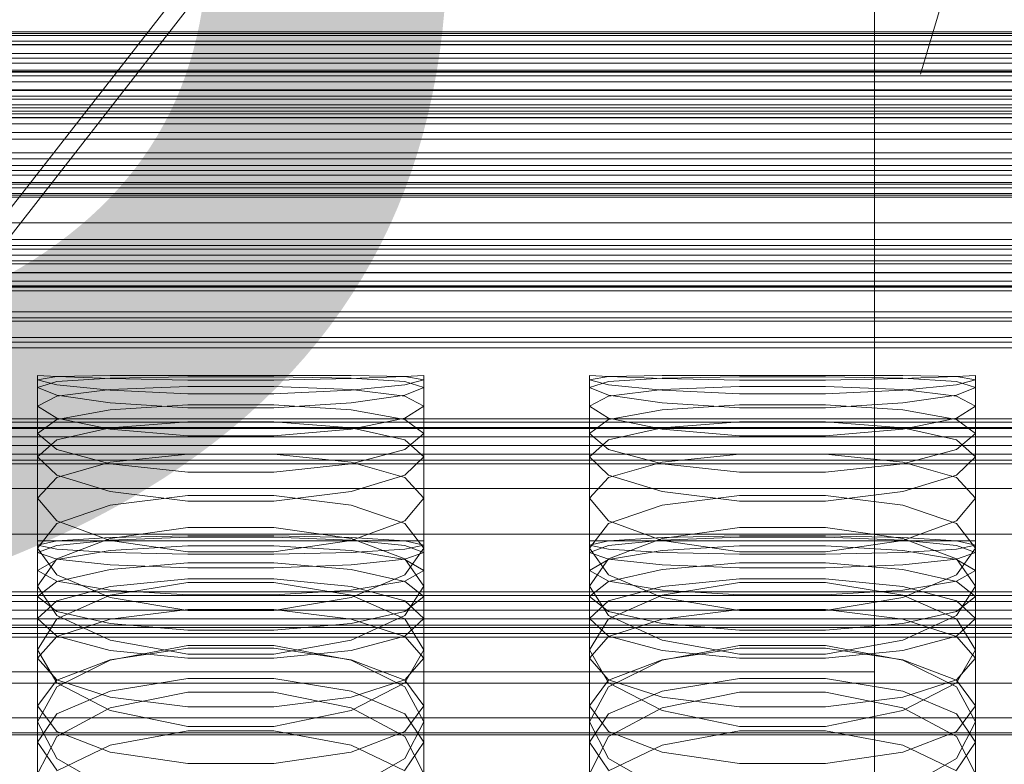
# Model space of a CAD drawing. Header units: millimetres. Extents: x -2233 to 65662, y -50530 to 6847.
# Tile 152 of 256: x -93 to 14, y -33925 to -33844. Entities that reach past the tile are written whole.
import ezdxf

# ---------------------------------------------------------------- set-up
doc = ezdxf.new("R2010")
doc.units = ezdxf.units.MM
for name, color, linetype, lineweight in [('COTAS_O', 1, 'Continuous', 0), ('COTAS_P', 1, 'Continuous', 0), ('frontal_briquetadora', 7, 'Continuous', 0), ('frontal_C01', 7, 'Continuous', 0), ('frontal_C02', 7, 'Continuous', 0), ('frontal_C03', 7, 'Continuous', 0), ('frontal_dosificador', 7, 'Continuous', 0), ('frontal_secador', 7, 'Continuous', 0)]:
    doc.layers.add(name, color=color, linetype=linetype, lineweight=lineweight)
doc.dimstyles.new('R19_100', dxfattribs={"dimtxt": 250, "dimasz": 150, "dimexe": 150, "dimexo": 80, "dimgap": 100, "dimtad": 1, "dimtih": 1, "dimtoh": 1, "dimdsep": 46, "dimcen": 0.09, "dimadec": 0, "dimazin": 0, "dimtfac": 1, "dimtdec": 4, "dimtofl": 0, "dimtmove": 0, "dimatfit": 3, "dimfxl": 1, "dimtolj": 1, "dimtzin": 0, "dimarcsym": 0})

# ---------------------------------------------------------------- blocks, each defined once
blk = doc.blocks.new('DIM_R32_39')
at = {"layer": 'COTAS_O'}
for p, q in [((-1725, -33700), (-1575, -33655)), ((1725, -33700), (1575, -33655)), ((-1725, -34400), (-1725, -33700)), ((-1725, -33700), (1725, -33700)), ((-1725, -33700), (-1575, -33745)), ((1725, -33700), (1575, -33745)), ((1725, -34400), (1725, -33700))]:
    blk.add_line(p, q, dxfattribs=at)
blk.add_text('3450 O', height=250, dxfattribs=at).set_placement((0, -33600))
blk = doc.blocks.new('DIM_R32_40')
at = {"layer": 'COTAS_P'}
for p, q in [((-150, -32200), (550, -32200)), ((550, -32200), (505, -32350)), ((550, -34800), (550, -32200)), ((550, -32200), (595, -32350)), ((550, -34800), (505, -34650)), ((550, -34800), (595, -34650)), ((-150, -34800), (550, -34800))]:
    blk.add_line(p, q, dxfattribs=at)
blk.add_text('2600 P', height=250, rotation=90, dxfattribs=at).set_placement((450, -33500))
blk = doc.blocks.new('DIM_R32_42')
at = {"layer": 'COTAS_O'}
for p, q in [((-650, -33700), (50, -33700)), ((50, -33700), (5, -33850)), ((50, -34900), (50, -33700)), ((50, -33700), (95, -33850)), ((50, -34900), (5, -34750)), ((50, -34900), (95, -34750)), ((-650, -34900), (50, -34900))]:
    blk.add_line(p, q, dxfattribs=at)
blk.add_text('1200 O', height=250, rotation=90, dxfattribs=at).set_placement((-50, -34300))
blk = doc.blocks.new('DIM_R32_43')
at = {"layer": 'COTAS_O'}
for p, q in [((-650, -34200), (-500, -34155)), ((650, -34200), (500, -34155)), ((-650, -34900), (-650, -34200)), ((-650, -34200), (650, -34200)), ((-650, -34200), (-500, -34245)), ((650, -34200), (500, -34245)), ((650, -34900), (650, -34200))]:
    blk.add_line(p, q, dxfattribs=at)
blk.add_text('1300 O', height=250, dxfattribs=at).set_placement((0, -34100))

msp = doc.modelspace()

# ---------------------------------------------------------------- linework, layer by layer
at = {"layer": 'frontal_briquetadora'}
for p, q in [((200, -33861.773), (-160, -33861.773)), ((-88.92, -33882.856), (-91, -33882.75)), ((-91, -33900.75), (-91, -33882.75)), ((-91, -33883.222), (-88.92, -33882.881)), ((-88.92, -33883.775), (-91, -33883.222)), ((-91, -33901.201), (-91, -33883.222)), ((-88.92, -33883.423), (-91, -33884.062)), ((-88.92, -33882.881), (-83.094, -33882.76)), ((-83.094, -33883.094), (-88.92, -33882.856)), ((-83.094, -33883.063), (-88.92, -33883.423)), ((-83.094, -33882.76), (-74.674, -33882.752)), ((-74.674, -33882.922), (-83.094, -33883.063)), ((-74.674, -33883.285), (-83.094, -33883.094)), ((-74.674, -33882.752), (-65.326, -33882.752)), ((-65.326, -33882.922), (-74.674, -33882.922)), ((-65.326, -33883.285), (-74.674, -33883.285)), ((-65.326, -33882.752), (-56.906, -33882.76)), ((-56.906, -33883.063), (-65.326, -33882.922)), ((-56.906, -33883.094), (-65.326, -33883.285)), ((-56.906, -33882.76), (-51.08, -33882.881)), ((-51.08, -33882.856), (-56.906, -33883.094)), ((-51.08, -33883.423), (-56.906, -33883.063)), ((-49, -33882.75), (-51.08, -33882.856)), ((-51.08, -33882.881), (-49, -33883.222)), ((-49, -33883.222), (-51.08, -33883.775)), ((-49, -33884.062), (-51.08, -33883.423)), ((-49, -33900.75), (-49, -33882.75)), ((-49, -33901.201), (-49, -33883.222)), ((-28.92, -33882.856), (-31, -33882.75)), ((-31, -33900.75), (-31, -33882.75)), ((-31, -33883.222), (-28.92, -33882.881)), ((-28.92, -33883.775), (-31, -33883.222)), ((-31, -33901.201), (-31, -33883.222)), ((-28.92, -33883.423), (-31, -33884.062)), ((-28.92, -33882.881), (-23.094, -33882.76)), ((-23.094, -33883.094), (-28.92, -33882.856)), ((-23.094, -33883.063), (-28.92, -33883.423)), ((-23.094, -33882.76), (-14.674, -33882.752)), ((-14.674, -33882.922), (-23.094, -33883.063)), ((-14.674, -33883.285), (-23.094, -33883.094)), ((-14.674, -33882.752), (-5.326, -33882.752)), ((-5.326, -33882.922), (-14.674, -33882.922)), ((-5.326, -33883.285), (-14.674, -33883.285)), ((-5.326, -33882.752), (3.094, -33882.76)), ((3.094, -33883.063), (-5.326, -33882.922)), ((3.094, -33883.094), (-5.326, -33883.285)), ((3.094, -33882.76), (8.92, -33882.881)), ((8.92, -33882.856), (3.094, -33883.094)), ((8.92, -33883.423), (3.094, -33883.063)), ((11, -33882.75), (8.92, -33882.856)), ((8.92, -33882.881), (11, -33883.222)), ((11, -33883.222), (8.92, -33883.775)), ((11, -33884.062), (8.92, -33883.423)), ((11, -33900.75), (11, -33882.75)), ((11, -33901.201), (11, -33883.222)), ((-91, -33902.002), (-91, -33884.062)), ((-91, -33884.062), (-88.92, -33884.912)), ((-83.094, -33884.371), (-88.92, -33883.775)), ((-83.094, -33884.304), (-88.92, -33885.021)), ((-74.674, -33883.964), (-83.094, -33884.304)), ((-74.674, -33884.761), (-83.094, -33884.371)), ((-65.326, -33883.964), (-74.674, -33883.964)), ((-56.906, -33884.304), (-65.326, -33883.964)), ((-56.906, -33884.371), (-65.326, -33884.761)), ((-51.08, -33883.775), (-56.906, -33884.371)), ((-51.08, -33885.021), (-56.906, -33884.304)), ((-51.08, -33884.912), (-49, -33884.062)), ((-49, -33902.002), (-49, -33884.062)), ((-31, -33902.002), (-31, -33884.062)), ((-31, -33884.062), (-28.92, -33884.912)), ((-23.094, -33884.371), (-28.92, -33883.775)), ((-23.094, -33884.304), (-28.92, -33885.021)), ((-14.674, -33883.964), (-23.094, -33884.304)), ((-14.674, -33884.761), (-23.094, -33884.371)), ((-5.326, -33883.964), (-14.674, -33883.964)), ((3.094, -33884.304), (-5.326, -33883.964)), ((3.094, -33884.371), (-5.326, -33884.761)), ((8.92, -33883.775), (3.094, -33884.371)), ((8.92, -33885.021), (3.094, -33884.304)), ((8.92, -33884.912), (11, -33884.062)), ((11, -33902.002), (11, -33884.062)), ((-88.92, -33885.021), (-91, -33886.106)), ((-88.92, -33884.912), (-83.094, -33885.746)), ((-83.094, -33885.746), (-74.674, -33886.268)), ((-65.326, -33884.761), (-74.674, -33884.761)), ((-65.326, -33886.268), (-56.906, -33885.746)), ((-56.906, -33885.746), (-51.08, -33884.912)), ((-49, -33886.106), (-51.08, -33885.021)), ((-28.92, -33885.021), (-31, -33886.106)), ((-28.92, -33884.912), (-23.094, -33885.746)), ((-23.094, -33885.746), (-14.674, -33886.268)), ((-5.326, -33884.761), (-14.674, -33884.761)), ((-5.326, -33886.268), (3.094, -33885.746)), ((3.094, -33885.746), (8.92, -33884.912)), ((11, -33886.106), (8.92, -33885.021)), ((-91, -33903.952), (-91, -33886.106)), ((-88.92, -33887.4), (-91, -33886.106)), ((-88.92, -33887.559), (-83.094, -33886.485)), ((-83.094, -33886.485), (-74.674, -33885.947)), ((-74.674, -33885.947), (-65.326, -33885.947)), ((-74.674, -33886.268), (-65.326, -33886.268)), ((-65.326, -33885.947), (-56.906, -33886.485)), ((-56.906, -33886.485), (-51.08, -33887.559)), ((-49, -33886.106), (-51.08, -33887.4)), ((-49, -33903.952), (-49, -33886.106)), ((-31, -33903.952), (-31, -33886.106)), ((-28.92, -33887.4), (-31, -33886.106)), ((-28.92, -33887.559), (-23.094, -33886.485)), ((-23.094, -33886.485), (-14.674, -33885.947)), ((-14.674, -33885.947), (-5.326, -33885.947)), ((-14.674, -33886.268), (-5.326, -33886.268)), ((-5.326, -33885.947), (3.094, -33886.485)), ((3.094, -33886.485), (8.92, -33887.559)), ((11, -33886.106), (8.92, -33887.4)), ((11, -33903.952), (11, -33886.106)), ((-91, -33889.086), (-88.92, -33887.559)), ((-83.094, -33888.59), (-88.92, -33887.4)), ((-74.674, -33887.791), (-83.094, -33888.46)), ((-65.326, -33887.791), (-74.674, -33887.791)), ((-56.906, -33888.46), (-65.326, -33887.791)), ((-51.08, -33887.4), (-56.906, -33888.59)), ((-51.08, -33887.559), (-49, -33889.086)), ((-31, -33889.086), (-28.92, -33887.559)), ((-23.094, -33888.59), (-28.92, -33887.4)), ((-14.674, -33887.791), (-23.094, -33888.46)), ((-5.326, -33887.791), (-14.674, -33887.791)), ((3.094, -33888.46), (-5.326, -33887.791)), ((8.92, -33887.4), (3.094, -33888.59)), ((8.92, -33887.559), (11, -33889.086)), ((-83.094, -33888.46), (-88.92, -33889.77)), ((-74.674, -33889.308), (-83.094, -33888.59)), ((-56.906, -33888.59), (-65.326, -33889.308)), ((-51.08, -33889.77), (-56.906, -33888.46)), ((-23.094, -33888.46), (-28.92, -33889.77)), ((-14.674, -33889.308), (-23.094, -33888.59)), ((3.094, -33888.59), (-5.326, -33889.308)), ((8.92, -33889.77), (3.094, -33888.46)), ((-88.92, -33890.822), (-91, -33889.086)), ((-91, -33906.796), (-91, -33889.086)), ((-88.92, -33889.77), (-91, -33891.591)), ((-65.326, -33889.308), (-74.674, -33889.308)), ((-49, -33889.086), (-51.08, -33890.822)), ((-49, -33891.591), (-51.08, -33889.77)), ((-49, -33906.796), (-49, -33889.086)), ((-28.92, -33890.822), (-31, -33889.086)), ((-31, -33906.796), (-31, -33889.086)), ((-28.92, -33889.77), (-31, -33891.591)), ((-5.326, -33889.308), (-14.674, -33889.308)), ((11, -33889.086), (8.92, -33890.822)), ((11, -33891.591), (8.92, -33889.77)), ((11, -33906.796), (11, -33889.086)), ((-83.094, -33892.364), (-88.92, -33890.822)), ((-51.08, -33890.822), (-56.906, -33892.364)), ((-23.094, -33892.364), (-28.92, -33890.822)), ((8.92, -33890.822), (3.094, -33892.364)), ((-91, -33909.185), (-91, -33891.591)), ((-91, -33891.591), (-88.92, -33893.618)), ((-83.094, -33892.198), (-88.92, -33893.859)), ((-74.674, -33891.333), (-83.094, -33892.198)), ((-65.326, -33891.333), (-74.674, -33891.333)), ((-56.906, -33892.198), (-65.326, -33891.333)), ((-51.08, -33893.859), (-56.906, -33892.198)), ((-51.08, -33893.618), (-49, -33891.591)), ((-49, -33909.185), (-49, -33891.591)), ((-31, -33909.185), (-31, -33891.591)), ((-31, -33891.591), (-28.92, -33893.618)), ((-23.094, -33892.198), (-28.92, -33893.859)), ((-14.674, -33891.333), (-23.094, -33892.198)), ((-5.326, -33891.333), (-14.674, -33891.333)), ((3.094, -33892.198), (-5.326, -33891.333)), ((8.92, -33893.859), (3.094, -33892.198)), ((8.92, -33893.618), (11, -33891.591)), ((11, -33909.185), (11, -33891.591)), ((-74.674, -33893.278), (-83.094, -33892.364)), ((-65.326, -33893.277), (-74.674, -33893.278)), ((-56.906, -33892.364), (-65.326, -33893.277)), ((-14.674, -33893.278), (-23.094, -33892.364)), ((-5.326, -33893.277), (-14.674, -33893.278)), ((3.094, -33892.364), (-5.326, -33893.277)), ((-88.92, -33893.859), (-91, -33896.116)), ((-88.92, -33893.618), (-83.094, -33895.393)), ((-56.906, -33895.393), (-51.08, -33893.618)), ((-49, -33896.116), (-51.08, -33893.859)), ((-28.92, -33893.859), (-31, -33896.116)), ((-28.92, -33893.618), (-23.094, -33895.393)), ((3.094, -33895.393), (8.92, -33893.618)), ((11, -33896.116), (8.92, -33893.859)), ((200, -33895.045), (-160, -33895.045)), ((-83.094, -33895.393), (-74.674, -33896.435)), ((-65.326, -33896.435), (-56.906, -33895.393)), ((-23.094, -33895.393), (-14.674, -33896.435)), ((-5.326, -33896.435), (3.094, -33895.393)), ((-88.92, -33898.576), (-91, -33896.116)), ((-91, -33913.502), (-91, -33896.116)), ((-83.094, -33896.858), (-74.674, -33895.8)), ((-74.674, -33895.8), (-65.326, -33895.8)), ((-74.674, -33896.435), (-65.326, -33896.435)), ((-65.326, -33895.8), (-56.906, -33896.858)), ((-49, -33896.116), (-51.08, -33898.576)), ((-49, -33913.502), (-49, -33896.116)), ((-28.92, -33898.576), (-31, -33896.116)), ((-31, -33913.502), (-31, -33896.116)), ((-23.094, -33896.858), (-14.674, -33895.8)), ((-14.674, -33895.8), (-5.326, -33895.8)), ((-14.674, -33896.435), (-5.326, -33896.435)), ((-5.326, -33895.8), (3.094, -33896.858)), ((11, -33896.116), (8.92, -33898.576)), ((11, -33913.502), (11, -33896.116)), ((-88.92, -33898.867), (-83.094, -33896.858)), ((-56.906, -33896.858), (-51.08, -33898.867)), ((-28.92, -33898.867), (-23.094, -33896.858)), ((3.094, -33896.858), (8.92, -33898.867)), ((-83.094, -33900.697), (-88.92, -33898.576)), ((-51.08, -33898.576), (-56.906, -33900.697)), ((-23.094, -33900.697), (-28.92, -33898.576)), ((8.92, -33898.576), (3.094, -33900.697)), ((-91, -33901.553), (-88.92, -33898.867)), ((-74.674, -33899.285), (-83.094, -33900.472)), ((-65.326, -33899.285), (-74.674, -33899.285)), ((-56.906, -33900.472), (-65.326, -33899.285)), ((-51.08, -33898.867), (-49, -33901.553)), ((-31, -33901.553), (-28.92, -33898.867)), ((-14.674, -33899.285), (-23.094, -33900.472)), ((-5.326, -33899.285), (-14.674, -33899.285)), ((3.094, -33900.472), (-5.326, -33899.285)), ((8.92, -33898.867), (11, -33901.553)), ((184, -33900), (-194, -33900)), ((-91, -33900.75), (-88.92, -33900.75)), ((-88.92, -33900.754), (-91, -33901.201)), ((-83.093, -33900.395), (-88.92, -33900.754)), ((-83.094, -33900.472), (-88.92, -33902.709)), ((-88.92, -33901.257), (-83.093, -33900.66)), ((-88.92, -33900.75), (-83.093, -33900.75)), ((-74.674, -33901.931), (-83.094, -33900.697)), ((-74.673, -33900.196), (-83.093, -33900.395)), ((-83.093, -33900.66), (-74.673, -33900.329)), ((-83.093, -33900.75), (-74.673, -33900.75)), ((-65.327, -33900.196), (-74.673, -33900.196)), ((-74.673, -33900.329), (-65.327, -33900.329)), ((-74.673, -33900.75), (-65.327, -33900.75)), ((-56.907, -33900.395), (-65.327, -33900.196)), ((-65.327, -33900.329), (-56.907, -33900.66)), ((-65.327, -33900.75), (-56.907, -33900.75)), ((-56.906, -33900.697), (-65.326, -33901.931)), ((-51.08, -33900.754), (-56.907, -33900.395)), ((-56.907, -33900.66), (-51.08, -33901.257)), ((-56.907, -33900.75), (-51.08, -33900.75)), ((-51.08, -33902.709), (-56.906, -33900.472)), ((-51.08, -33900.75), (-49, -33900.75)), ((-49, -33901.201), (-51.08, -33900.754)), ((-31, -33900.75), (-28.92, -33900.75)), ((-28.92, -33900.754), (-31, -33901.201)), ((-23.093, -33900.395), (-28.92, -33900.754)), ((-23.094, -33900.472), (-28.92, -33902.709)), ((-28.92, -33901.257), (-23.093, -33900.66)), ((-28.92, -33900.75), (-23.093, -33900.75)), ((-14.674, -33901.931), (-23.094, -33900.697)), ((-14.673, -33900.196), (-23.093, -33900.395)), ((-23.093, -33900.66), (-14.673, -33900.329)), ((-23.093, -33900.75), (-14.673, -33900.75)), ((-5.327, -33900.196), (-14.673, -33900.196)), ((-14.673, -33900.329), (-5.327, -33900.329)), ((-14.673, -33900.75), (-5.327, -33900.75)), ((3.093, -33900.395), (-5.327, -33900.196)), ((-5.327, -33900.329), (3.093, -33900.66)), ((-5.327, -33900.75), (3.093, -33900.75)), ((3.094, -33900.697), (-5.326, -33901.931)), ((8.92, -33900.754), (3.093, -33900.395)), ((3.093, -33900.66), (8.92, -33901.257)), ((3.093, -33900.75), (8.92, -33900.75)), ((8.92, -33902.709), (3.094, -33900.472)), ((8.92, -33900.75), (11, -33900.75)), ((11, -33901.201), (8.92, -33900.754)), ((-91, -33901.201), (-88.92, -33901.648)), ((-91, -33902.002), (-88.92, -33901.257)), ((-88.92, -33904.442), (-91, -33901.553)), ((-91, -33918.691), (-91, -33901.553)), ((-88.92, -33901.648), (-83.093, -33902.006)), ((-88.92, -33902.762), (-83.093, -33901.809)), ((-83.093, -33901.809), (-74.673, -33901.279)), ((-74.673, -33901.279), (-65.327, -33901.279)), ((-65.327, -33901.279), (-56.907, -33901.809)), ((-56.907, -33902.006), (-51.08, -33901.648)), ((-56.907, -33901.809), (-51.08, -33902.762)), ((-51.08, -33901.648), (-49, -33901.201)), ((-51.08, -33901.257), (-49, -33902.002)), ((-49, -33901.553), (-51.08, -33904.442)), ((-49, -33918.691), (-49, -33901.553)), ((-31, -33901.201), (-28.92, -33901.648)), ((-31, -33902.002), (-28.92, -33901.257)), ((-28.92, -33904.442), (-31, -33901.553)), ((-31, -33918.691), (-31, -33901.553)), ((-28.92, -33901.648), (-23.093, -33902.006)), ((-28.92, -33902.762), (-23.093, -33901.809)), ((-23.093, -33901.809), (-14.673, -33901.279)), ((-14.673, -33901.279), (-5.327, -33901.279)), ((-5.327, -33901.279), (3.093, -33901.809)), ((3.093, -33902.006), (8.92, -33901.648)), ((3.093, -33901.809), (8.92, -33902.762)), ((8.92, -33901.648), (11, -33901.201)), ((8.92, -33901.257), (11, -33902.002)), ((11, -33901.553), (8.92, -33904.442)), ((11, -33918.691), (11, -33901.553)), ((-88.92, -33902.746), (-91, -33902.002)), ((-88.92, -33902.709), (-91, -33905.679)), ((-91, -33903.952), (-88.92, -33902.762)), ((-83.093, -33903.344), (-88.92, -33902.746)), ((-83.093, -33902.006), (-74.673, -33902.205)), ((-65.326, -33901.931), (-74.674, -33901.931)), ((-74.673, -33902.205), (-65.327, -33902.205)), ((-65.327, -33902.205), (-56.907, -33902.006)), ((-51.08, -33902.746), (-56.907, -33903.344)), ((-49, -33902.002), (-51.08, -33902.746)), ((-49, -33905.679), (-51.08, -33902.709)), ((-51.08, -33902.762), (-49, -33903.952)), ((-28.92, -33902.746), (-31, -33902.002)), ((-28.92, -33902.709), (-31, -33905.679)), ((-31, -33903.952), (-28.92, -33902.762)), ((-23.093, -33903.344), (-28.92, -33902.746)), ((-23.093, -33902.006), (-14.673, -33902.205)), ((-5.326, -33901.931), (-14.674, -33901.931)), ((-14.673, -33902.205), (-5.327, -33902.205)), ((-5.327, -33902.205), (3.093, -33902.006)), ((8.92, -33902.746), (3.093, -33903.344)), ((11, -33902.002), (8.92, -33902.746)), ((11, -33905.679), (8.92, -33902.709)), ((8.92, -33902.762), (11, -33903.952)), ((-91, -33903.952), (-88.92, -33905.141)), ((-83.093, -33903.856), (-88.92, -33905.165)), ((-74.673, -33903.131), (-83.093, -33903.856)), ((-74.673, -33903.675), (-83.093, -33903.344)), ((-65.327, -33903.131), (-74.673, -33903.131)), ((-65.327, -33903.675), (-74.673, -33903.675)), ((-56.907, -33903.856), (-65.327, -33903.131)), ((-56.907, -33903.344), (-65.327, -33903.675)), ((-51.08, -33905.165), (-56.907, -33903.856)), ((-51.08, -33905.141), (-49, -33903.952)), ((-31, -33903.952), (-28.92, -33905.141)), ((-23.093, -33903.856), (-28.92, -33905.165)), ((-14.673, -33903.131), (-23.093, -33903.856)), ((-14.673, -33903.675), (-23.093, -33903.344)), ((-5.327, -33903.131), (-14.673, -33903.131)), ((-5.327, -33903.675), (-14.673, -33903.675)), ((3.093, -33903.856), (-5.327, -33903.131)), ((3.093, -33903.344), (-5.327, -33903.675)), ((8.92, -33905.165), (3.093, -33903.856)), ((8.92, -33905.141), (11, -33903.952)), ((-83.094, -33906.903), (-88.92, -33904.442)), ((-83.093, -33905.719), (-74.673, -33904.863)), ((-74.673, -33904.863), (-65.327, -33904.863)), ((-65.327, -33904.863), (-56.907, -33905.719)), ((-51.08, -33904.442), (-56.906, -33906.903)), ((-23.094, -33906.903), (-28.92, -33904.442)), ((-23.093, -33905.719), (-14.673, -33904.863)), ((-14.673, -33904.863), (-5.327, -33904.863)), ((-5.327, -33904.863), (3.093, -33905.719)), ((8.92, -33904.442), (3.094, -33906.903)), ((-88.92, -33905.165), (-91, -33906.796)), ((-91, -33922.627), (-91, -33905.679)), ((-91, -33905.679), (-88.92, -33908.849)), ((-88.92, -33905.141), (-83.093, -33906.095)), ((-88.92, -33907.261), (-83.093, -33905.719)), ((-74.674, -33905.267), (-83.094, -33906.643)), ((-83.093, -33906.095), (-74.673, -33906.624)), ((-65.326, -33905.267), (-74.674, -33905.267)), ((-65.327, -33906.624), (-56.907, -33906.095)), ((-56.906, -33906.643), (-65.326, -33905.267)), ((-56.907, -33906.095), (-51.08, -33905.141)), ((-56.907, -33905.719), (-51.08, -33907.261)), ((-49, -33906.796), (-51.08, -33905.165)), ((-51.08, -33908.849), (-49, -33905.679)), ((-49, -33922.627), (-49, -33905.679)), ((-28.92, -33905.165), (-31, -33906.796)), ((-31, -33922.627), (-31, -33905.679)), ((-31, -33905.679), (-28.92, -33908.849)), ((-28.92, -33905.141), (-23.093, -33906.095)), ((-28.92, -33907.261), (-23.093, -33905.719)), ((-14.674, -33905.267), (-23.094, -33906.643)), ((-23.093, -33906.095), (-14.673, -33906.624)), ((-5.326, -33905.267), (-14.674, -33905.267)), ((-5.327, -33906.624), (3.093, -33906.095)), ((3.094, -33906.643), (-5.326, -33905.267)), ((3.093, -33906.095), (8.92, -33905.141)), ((3.093, -33905.719), (8.92, -33907.261)), ((11, -33906.796), (8.92, -33905.165)), ((8.92, -33908.849), (11, -33905.679)), ((11, -33922.627), (11, -33905.679)), ((-91, -33906.796), (-88.92, -33908.427)), ((-83.094, -33906.643), (-88.92, -33909.219)), ((-74.674, -33908.325), (-83.094, -33906.903)), ((-74.673, -33906.624), (-65.327, -33906.624)), ((-56.906, -33906.903), (-65.326, -33908.325)), ((-51.08, -33909.219), (-56.906, -33906.643)), ((-51.08, -33908.427), (-49, -33906.796)), ((-31, -33906.796), (-28.92, -33908.427)), ((-23.094, -33906.643), (-28.92, -33909.219)), ((-14.674, -33908.325), (-23.094, -33906.903)), ((-14.673, -33906.624), (-5.327, -33906.624)), ((3.094, -33906.903), (-5.326, -33908.325)), ((8.92, -33909.219), (3.094, -33906.643)), ((8.92, -33908.427), (11, -33906.796)), ((-91, -33909.185), (-88.92, -33907.261)), ((-83.093, -33909.253), (-74.673, -33908.203)), ((-74.673, -33908.203), (-65.327, -33908.203)), ((-65.327, -33908.203), (-56.907, -33909.253)), ((-51.08, -33907.261), (-49, -33909.185)), ((-31, -33909.185), (-28.92, -33907.261)), ((-23.093, -33909.253), (-14.673, -33908.203)), ((-14.673, -33908.203), (-5.327, -33908.203)), ((-5.327, -33908.203), (3.093, -33909.253)), ((8.92, -33907.261), (11, -33909.185)), ((-88.92, -33911.108), (-91, -33909.185)), ((-88.92, -33909.219), (-91, -33912.608)), ((-88.92, -33908.427), (-83.093, -33909.735)), ((-88.92, -33908.849), (-83.094, -33911.534)), ((-88.92, -33911.144), (-83.093, -33909.253)), ((-65.326, -33908.325), (-74.674, -33908.325)), ((-56.907, -33909.735), (-51.08, -33908.427)), ((-56.907, -33909.253), (-51.08, -33911.144)), ((-56.906, -33911.534), (-51.08, -33908.849)), ((-49, -33909.185), (-51.08, -33911.108)), ((-49, -33912.608), (-51.08, -33909.219)), ((-28.92, -33911.108), (-31, -33909.185)), ((-28.92, -33909.219), (-31, -33912.608)), ((-28.92, -33908.427), (-23.093, -33909.735)), ((-28.92, -33908.849), (-23.094, -33911.534)), ((-28.92, -33911.144), (-23.093, -33909.253)), ((-5.326, -33908.325), (-14.674, -33908.325)), ((3.093, -33909.735), (8.92, -33908.427)), ((3.093, -33909.253), (8.92, -33911.144)), ((3.094, -33911.534), (8.92, -33908.849)), ((11, -33909.185), (8.92, -33911.108)), ((11, -33912.608), (8.92, -33909.219)), ((-83.093, -33909.735), (-74.673, -33910.461)), ((-65.327, -33910.461), (-56.907, -33909.735)), ((-23.093, -33909.735), (-14.673, -33910.461)), ((-5.327, -33910.461), (3.093, -33909.735)), ((-91, -33913.502), (-88.92, -33911.144)), ((-83.093, -33912.651), (-88.92, -33911.108)), ((-74.673, -33910.461), (-65.327, -33910.461)), ((-51.08, -33911.108), (-56.907, -33912.651)), ((-51.08, -33911.144), (-49, -33913.502)), ((-31, -33913.502), (-28.92, -33911.144)), ((-23.093, -33912.651), (-28.92, -33911.108)), ((-14.673, -33910.461), (-5.327, -33910.461)), ((8.92, -33911.108), (3.093, -33912.651)), ((8.92, -33911.144), (11, -33913.502)), ((-83.094, -33911.534), (-74.674, -33913.08)), ((-83.094, -33913.701), (-74.674, -33912.14)), ((-74.673, -33912.428), (-83.093, -33913.668)), ((-74.674, -33912.14), (-65.326, -33912.14)), ((-65.327, -33912.428), (-74.673, -33912.428)), ((-56.907, -33913.668), (-65.327, -33912.428)), ((-65.326, -33913.08), (-56.906, -33911.534)), ((-65.326, -33912.14), (-56.906, -33913.701)), ((-23.094, -33911.534), (-14.674, -33913.08)), ((-23.094, -33913.701), (-14.674, -33912.14)), ((-14.673, -33912.428), (-23.093, -33913.668)), ((-14.674, -33912.14), (-5.326, -33912.14)), ((-5.327, -33912.428), (-14.673, -33912.428)), ((3.093, -33913.668), (-5.327, -33912.428)), ((-5.326, -33913.08), (3.094, -33911.534)), ((-5.326, -33912.14), (3.094, -33913.701)), ((-88.92, -33916.193), (-91, -33912.608)), ((-91, -33929.238), (-91, -33912.608)), ((-91, -33913.502), (-88.92, -33915.861)), ((-74.673, -33913.507), (-83.093, -33912.651)), ((-74.674, -33913.08), (-65.326, -33913.08)), ((-65.327, -33913.507), (-74.673, -33913.507)), ((-56.907, -33912.651), (-65.327, -33913.507)), ((-49, -33912.608), (-51.08, -33916.193)), ((-51.08, -33915.861), (-49, -33913.502)), ((-49, -33929.238), (-49, -33912.608)), ((-28.92, -33916.193), (-31, -33912.608)), ((-31, -33929.238), (-31, -33912.608)), ((-31, -33913.502), (-28.92, -33915.861)), ((-14.673, -33913.507), (-23.093, -33912.651)), ((-14.674, -33913.08), (-5.326, -33913.08)), ((-5.327, -33913.507), (-14.673, -33913.507)), ((3.093, -33912.651), (-5.327, -33913.507)), ((11, -33912.608), (8.92, -33916.193)), ((8.92, -33915.861), (11, -33913.502)), ((11, -33929.238), (11, -33912.608)), ((-83.093, -33913.668), (-88.92, -33915.903)), ((-88.92, -33916.61), (-83.094, -33913.701)), ((-51.08, -33915.903), (-56.907, -33913.668)), ((-56.906, -33913.701), (-51.08, -33916.61)), ((-23.093, -33913.668), (-28.92, -33915.903)), ((-28.92, -33916.61), (-23.094, -33913.701)), ((8.92, -33915.903), (3.093, -33913.668)), ((3.094, -33913.701), (8.92, -33916.61)), ((-83.093, -33917.096), (-74.673, -33915.73)), ((-74.673, -33915.73), (-65.327, -33915.73)), ((-65.327, -33915.73), (-56.907, -33917.096)), ((-23.093, -33917.096), (-14.673, -33915.73)), ((-14.673, -33915.73), (-5.327, -33915.73)), ((-5.327, -33915.73), (3.093, -33917.096)), ((-88.92, -33915.903), (-91, -33918.691)), ((-91, -33920.41), (-88.92, -33916.61)), ((-88.92, -33915.861), (-83.093, -33917.752)), ((-83.094, -33919.209), (-88.92, -33916.193)), ((-56.907, -33917.752), (-51.08, -33915.861)), ((-51.08, -33916.193), (-56.906, -33919.209)), ((-49, -33918.691), (-51.08, -33915.903)), ((-51.08, -33916.61), (-49, -33920.41)), ((-28.92, -33915.903), (-31, -33918.691)), ((-31, -33920.41), (-28.92, -33916.61)), ((-28.92, -33915.861), (-23.093, -33917.752)), ((-23.094, -33919.209), (-28.92, -33916.193)), ((3.093, -33917.752), (8.92, -33915.861)), ((8.92, -33916.193), (3.094, -33919.209)), ((11, -33918.691), (8.92, -33915.903)), ((8.92, -33916.61), (11, -33920.41)), ((-88.92, -33919.558), (-83.093, -33917.096)), ((-74.674, -33917.209), (-83.094, -33918.891)), ((-83.093, -33917.752), (-74.673, -33918.801)), ((-65.326, -33917.209), (-74.674, -33917.209)), ((-65.327, -33918.801), (-56.907, -33917.752)), ((-56.906, -33918.891), (-65.326, -33917.209)), ((-56.907, -33917.096), (-51.08, -33919.558)), ((-28.92, -33919.558), (-23.093, -33917.096)), ((-14.674, -33917.209), (-23.094, -33918.891)), ((-23.093, -33917.752), (-14.673, -33918.801)), ((-5.326, -33917.209), (-14.674, -33917.209)), ((-5.327, -33918.801), (3.093, -33917.752)), ((3.094, -33918.891), (-5.326, -33917.209)), ((3.093, -33917.096), (8.92, -33919.558)), ((-91, -33918.691), (-88.92, -33921.478)), ((-83.094, -33918.891), (-88.92, -33922.018)), ((-74.673, -33918.801), (-65.327, -33918.801)), ((-51.08, -33922.018), (-56.906, -33918.891)), ((-51.08, -33921.478), (-49, -33918.691)), ((-31, -33918.691), (-28.92, -33921.478)), ((-23.094, -33918.891), (-28.92, -33922.018)), ((-14.673, -33918.801), (-5.327, -33918.801)), ((8.92, -33922.018), (3.094, -33918.891)), ((8.92, -33921.478), (11, -33918.691)), ((200, -33920), (-160, -33920)), ((-91, -33922.627), (-88.92, -33919.558)), ((-74.674, -33920.937), (-83.094, -33919.209)), ((-56.906, -33919.209), (-65.326, -33920.937)), ((-51.08, -33919.558), (-49, -33922.627)), ((-31, -33922.627), (-28.92, -33919.558)), ((-14.674, -33920.937), (-23.094, -33919.209)), ((3.094, -33919.209), (-5.326, -33920.937)), ((8.92, -33919.558), (11, -33922.627)), ((-88.92, -33924.402), (-91, -33920.41)), ((-91, -33936.682), (-91, -33920.41)), ((-65.326, -33920.937), (-74.674, -33920.937)), ((-49, -33920.41), (-51.08, -33924.402)), ((-49, -33936.682), (-49, -33920.41)), ((-28.92, -33924.402), (-31, -33920.41)), ((-31, -33936.682), (-31, -33920.41)), ((-5.326, -33920.937), (-14.674, -33920.937)), ((11, -33920.41), (8.92, -33924.402)), ((11, -33936.682), (11, -33920.41)), ((-88.92, -33922.018), (-91, -33926.087)), ((-88.92, -33921.478), (-83.093, -33923.713)), ((-83.093, -33922.955), (-74.673, -33921.403)), ((-74.673, -33921.403), (-65.327, -33921.403)), ((-65.327, -33921.403), (-56.907, -33922.955)), ((-56.907, -33923.713), (-51.08, -33921.478)), ((-49, -33926.087), (-51.08, -33922.018)), ((-28.92, -33922.018), (-31, -33926.087)), ((-28.92, -33921.478), (-23.093, -33923.713)), ((-23.093, -33922.955), (-14.673, -33921.403)), ((-14.673, -33921.403), (-5.327, -33921.403)), ((-5.327, -33921.403), (3.093, -33922.955)), ((3.093, -33923.713), (8.92, -33921.478)), ((11, -33926.087), (8.92, -33922.018)), ((-88.92, -33925.697), (-91, -33922.627)), ((-88.92, -33925.751), (-83.093, -33922.955)), ((-56.907, -33922.955), (-51.08, -33925.751)), ((-49, -33922.627), (-51.08, -33925.697)), ((-28.92, -33925.697), (-31, -33922.627)), ((-28.92, -33925.751), (-23.093, -33922.955)), ((3.093, -33922.955), (8.92, -33925.751)), ((11, -33922.627), (8.92, -33925.697)), ((-83.093, -33923.713), (-74.673, -33924.953)), ((-65.327, -33924.953), (-56.907, -33923.713)), ((-23.093, -33923.713), (-14.673, -33924.953)), ((-5.327, -33924.953), (3.093, -33923.713)), ((-83.094, -33927.741), (-88.92, -33924.402)), ((-74.673, -33924.953), (-65.327, -33924.953)), ((-51.08, -33924.402), (-56.906, -33927.741)), ((-23.094, -33927.741), (-28.92, -33924.402)), ((-14.673, -33924.953), (-5.327, -33924.953)), ((8.92, -33924.402), (3.094, -33927.741))]:
    msp.add_line(p, q, dxfattribs=at)
at = {"layer": 'frontal_C01'}
for p, q in [((0, -33921.603), (0, -33646.598)), ((0, -33652.357), (0, -33927.361)), ((-450, -33916.215), (450, -33916.215)), ((0, -33921.603), (-130, -33921.603)), ((0, -34196.607), (0, -33921.603)), ((130, -33921.603), (0, -33921.603))]:
    msp.add_line(p, q, dxfattribs=at)
at = {"layer": 'frontal_C02'}
for p, q in [((0, -33940.443), (0, -33649.948)), ((0, -33655.678), (0, -33946.173)), ((-440, -33845.381), (440, -33845.381)), ((-440, -33845.592), (440, -33845.592)), ((-440, -33845.782), (440, -33845.782)), ((-440, -33846.402), (440, -33846.402)), ((-440, -33846.769), (440, -33846.769)), ((311.15, -33846.803), (-311.15, -33846.803)), ((-440, -33847.755), (440, -33847.755)), ((-440, -33848.275), (440, -33848.275)), ((-311.15, -33848.807), (311.15, -33848.807)), ((-440, -33849.559), (440, -33849.559)), ((-440, -33850.196), (440, -33850.196)), ((440, -33851.691), (-440, -33851.691)), ((-440, -33852.401), (440, -33852.401)), ((-311.15, -33853.336), (311.15, -33853.336)), ((-440, -33854.006), (440, -33854.006)), ((-440, -33854.741), (440, -33854.741)), ((-311.15, -33855.411), (311.15, -33855.411)), ((-440, -33856.346), (440, -33856.346)), ((-440, -33857.056), (440, -33857.056)), ((-440, -33858.551), (440, -33858.551)), ((-440, -33859.188), (440, -33859.188)), ((-311.15, -33859.94), (311.15, -33859.94)), ((-440, -33860.472), (440, -33860.472)), ((-440, -33860.992), (440, -33860.992)), ((-440, -33861.977), (440, -33861.977)), ((-311.15, -33861.944), (311.15, -33861.944)), ((-440, -33862.345), (440, -33862.345)), ((-440, -33862.964), (440, -33862.964)), ((-440, -33863.155), (440, -33863.155)), ((-440, -33863.366), (440, -33863.366)), ((-311.15, -33866.164), (311.15, -33866.164)), ((-311.15, -33867.961), (311.15, -33867.961)), ((-311.15, -33871.585), (311.15, -33871.585)), ((-311.15, -33873.052), (311.15, -33873.052)), ((-311.15, -33875.833), (311.15, -33875.833)), ((-450, -33876.51), (450, -33876.51)), ((-311.15, -33876.871), (311.15, -33876.871)), ((-311.15, -33878.619), (311.15, -33878.619)), ((-311.15, -33879.156), (311.15, -33879.156)), ((-311.15, -33879.752), (311.15, -33879.752)), ((450, -33888.432), (-450, -33888.432)), ((450, -33909.919), (-450, -33909.919)), ((-450, -33921.841), (450, -33921.841))]:
    msp.add_line(p, q, dxfattribs=at)
at = {"layer": 'frontal_C03'}
for p, q in [((1250, -33849.796), (-1250, -33849.796)), ((1250, -33850.182), (-1250, -33850.182)), ((1250, -33850.848), (-1250, -33850.848)), ((-1250, -33851.781), (1250, -33851.781)), ((1250, -33852.722), (-1250, -33852.722)), ((1250, -33853.655), (-1250, -33853.655)), ((1250, -33854.321), (-1250, -33854.321)), ((1250, -33854.707), (-1250, -33854.707)), ((1250, -33868.63), (-1250, -33868.63)), ((1250, -33869.016), (-1250, -33869.016)), ((1250, -33869.682), (-1250, -33869.682)), ((-1250, -33870.615), (1250, -33870.615)), ((1250, -33871.556), (-1250, -33871.556)), ((1250, -33872.489), (-1250, -33872.489)), ((1250, -33873.154), (-1250, -33873.154)), ((1250, -33873.541), (-1250, -33873.541)), ((1250, -33887.464), (-1250, -33887.464)), ((1250, -33887.85), (-1250, -33887.85)), ((1250, -33888.516), (-1250, -33888.516)), ((-1250, -33889.448), (1250, -33889.448)), ((1250, -33890.39), (-1250, -33890.39)), ((1250, -33891.322), (-1250, -33891.322)), ((1250, -33891.988), (-1250, -33891.988)), ((1250, -33892.375), (-1250, -33892.375)), ((1250, -33906.298), (-1250, -33906.298)), ((1250, -33906.684), (-1250, -33906.684)), ((1250, -33907.35), (-1250, -33907.35)), ((-1250, -33908.282), (1250, -33908.282)), ((1250, -33909.224), (-1250, -33909.224)), ((1250, -33910.156), (-1250, -33910.156)), ((1250, -33910.822), (-1250, -33910.822)), ((1250, -33911.208), (-1250, -33911.208))]:
    msp.add_line(p, q, dxfattribs=at)
at = {"layer": 'frontal_dosificador'}
for p, q in [((0, -33900), (-240, -33900)), ((0, -34125), (0, -33900)), ((0, -33915), (0, -33900)), ((0, -33915), (-240, -33915))]:
    msp.add_line(p, q, dxfattribs=at)
at = {"layer": 'frontal_secador'}
for p, q in [((413, -33215), (-431.48, -34297.08)), ((407, -33225), (-422.12, -34288.52)), ((1250, -33849.715), (-1250, -33849.715)), ((1250, -33862.349), (-1250, -33862.349)), ((1250, -33870.291), (-1250, -33870.291)), ((1250, -33873), (-1250, -33873))]:
    msp.add_line(p, q, dxfattribs=at)

# ---------------------------------------------------------------- dimensions: what is measured, and where the dimension line sits
at = {"layer": 'COTAS_O'}
for p1, p2, distance, picture, middle in [((-650, -34900), (-650, -33700), -700, 'DIM_R32_42', (50, -34300)), ((-1725, -34400), (1725, -34400), 700, 'DIM_R32_39', (0, -33700)), ((-650, -34900), (650, -34900), 700, 'DIM_R32_43', (0, -34200))]:
    dim = msp.add_aligned_dim(p1=p1, p2=p2, distance=distance, text='<> O', dimstyle='R19_100', dxfattribs=at)
    dim.commit()
    dim.dimension.update_dxf_attribs({"geometry": picture, "text_midpoint": middle})
at = {"layer": 'COTAS_P'}
dim = msp.add_aligned_dim(p1=(-150, -34800), p2=(-150, -32200), distance=-700, text='<> P', dimstyle='R19_100', dxfattribs=at)
dim.commit()
dim.dimension.update_dxf_attribs({"geometry": 'DIM_R32_40', "text_midpoint": (550, -33500)})

doc.saveas('drawing.dxf')
